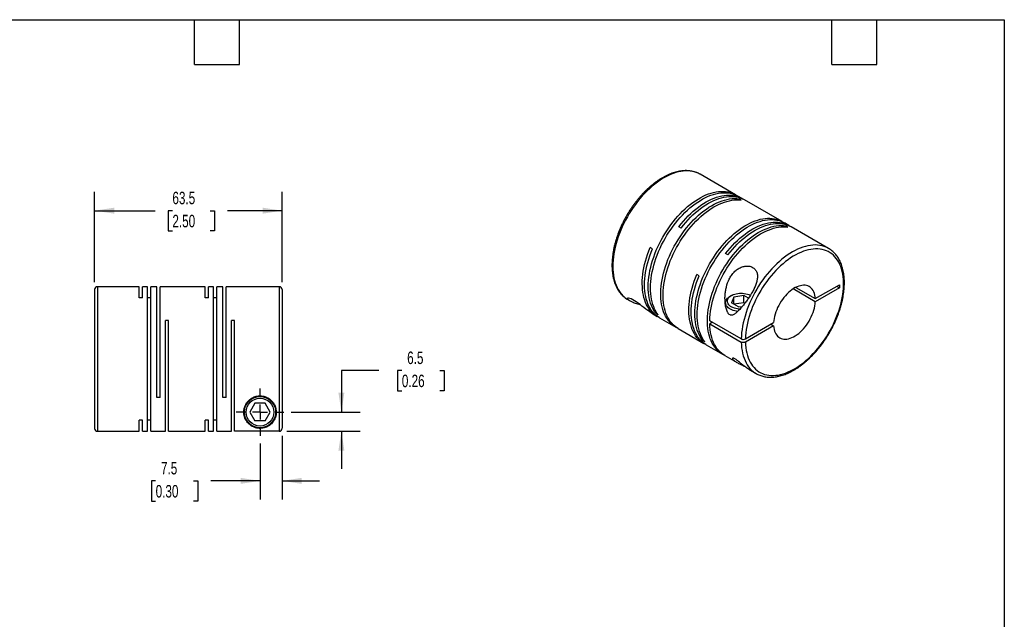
# Model space of a CAD drawing. Header units: millimetres. Extents: x 13 to 546, y 13 to 419.
# Tile 3 of 3: x 213 to 546, y 216 to 419. Entities that reach past the tile are written whole.
import ezdxf

# ---------------------------------------------------------------- set-up
doc = ezdxf.new("R2010")
doc.units = ezdxf.units.MM
doc.header["$LTSCALE"] = 2
doc.linetypes.add('SLD-Center', pattern=[19.05, 15.24, -1.27, 1.27, -1.27])
doc.linetypes.add('SLD-Solid', pattern=[0])
doc.layers.add('CENTER', color=40, linetype='SLD-Center')
doc.layers.add('DIMENSIONS', color=140, linetype='SLD-Solid', lineweight=25)
doc.layers.add('TEXT', color=140, linetype='SLD-Solid', lineweight=25)
doc.styles.add('SLDTEXTSTYLE0', font='TXT', dxfattribs={"width": 0.7})
doc.dimstyles.new('SLDDIMSTYLE0', dxfattribs={"dimtxt": 4.316016, "dimasz": 6.604, "dimexe": 0, "dimexo": 0.0625, "dimgap": 1.079004, "dimtad": 0, "dimtih": 1, "dimtoh": 1, "dimdec": 1, "dimrnd": 1e-09, "dimzin": 12, "dimdsep": 46, "dimtxsty": 'SLDTEXTSTYLE0', "dimsah": 1, "dimcen": 0.09, "dimadec": 0, "dimazin": 3, "dimtfac": 1, "dimtdec": 1, "dimtmove": 0, "dimatfit": 0, "dimfxl": 0, "dimfrac": 2, "dimtolj": 1, "dimtzin": 12, "dimarcsym": 0})
doc.dimstyles.new('SLDDIMSTYLE4', dxfattribs={"dimtxt": 4.316016, "dimasz": 6.604, "dimexe": 0, "dimexo": 0.0625, "dimgap": 1.079004, "dimtad": 0, "dimtih": 1, "dimtoh": 1, "dimdec": 1, "dimrnd": 1e-09, "dimzin": 12, "dimdsep": 46, "dimtxsty": 'SLDTEXTSTYLE0', "dimsah": 1, "dimcen": 0.09, "dimadec": 0, "dimazin": 3, "dimtfac": 1, "dimtdec": 1, "dimtofl": 0, "dimtmove": 0, "dimatfit": 3, "dimfxl": 0, "dimfrac": 2, "dimtolj": 1, "dimtzin": 12, "dimarcsym": 0})

# ---------------------------------------------------------------- blocks, each defined once
blk = doc.blocks.new('_D_5')
at = {"layer": 'DIMENSIONS'}
for p, q in [((238.02, 330.15), (238.02, 360.73)), ((301.52, 330.15), (301.52, 360.73)), ((238.02, 354.38), (258.5, 354.38)), ((264.35, 354.38), (262.9, 354.38)), ((262.9, 354.38), (262.9, 347.52)), ((277.18, 354.38), (278.62, 354.38)), ((278.62, 354.38), (278.62, 347.52)), ((301.52, 354.38), (283.02, 354.38)), ((262.9, 347.52), (264.35, 347.52)), ((278.62, 347.52), (277.18, 347.52))]:
    blk.add_line(p, q, dxfattribs=at)
for points in [[(238.02, 354.38), (244.63, 353.36), (244.63, 355.39)], [(301.52, 354.38), (294.92, 355.39), (294.92, 353.36)]]:
    blk.add_solid(points, dxfattribs=at)
at = {"layer": 'DIMENSIONS', "char_height": 4.233, "attachment_point": 1, "style": 'SLDTEXTSTYLE0'}
for s, insert in [('63.5', (264.35, 360.8)), ('2.50', (264.35, 352.97))]:
    blk.add_mtext(s, dxfattribs=dict(at, insert=insert))
blk = doc.blocks.new('_D_6')
at = {"layer": 'DIMENSIONS'}
for p, q in [((301.52, 278.08), (301.52, 256.47)), ((294.02, 275.53), (294.02, 256.47)), ((258.68, 262.82), (257.23, 262.82)), ((257.23, 262.82), (257.23, 255.96)), ((271.51, 262.82), (272.96, 262.82)), ((272.96, 262.82), (272.96, 255.96)), ((294.02, 262.82), (277.36, 262.82)), ((301.52, 262.82), (314.22, 262.82)), ((257.23, 255.96), (258.68, 255.96)), ((272.96, 255.96), (271.51, 255.96))]:
    blk.add_line(p, q, dxfattribs=at)
for points in [[(294.02, 262.82), (287.42, 263.83), (287.42, 261.8)], [(301.52, 262.82), (308.13, 261.8), (308.13, 263.83)]]:
    blk.add_solid(points, dxfattribs=at)
at = {"layer": 'DIMENSIONS', "char_height": 4.233, "attachment_point": 1, "style": 'SLDTEXTSTYLE0'}
for s, insert in [('7.5', (260.48, 269.24)), ('0.30', (258.68, 261.41))]:
    blk.add_mtext(s, dxfattribs=dict(at, insert=insert))
blk = doc.blocks.new('_D_7')
at = {"layer": 'DIMENSIONS'}
for p, q in [((334.28, 300.21), (321.58, 300.21)), ((321.58, 300.21), (321.58, 286.11)), ((342.06, 300.21), (340.62, 300.21)), ((340.62, 300.21), (340.62, 293.35)), ((354.89, 300.21), (356.34, 300.21)), ((356.34, 300.21), (356.34, 293.35)), ((340.62, 293.35), (342.06, 293.35)), ((356.34, 293.35), (354.89, 293.35)), ((304.6, 286.11), (327.93, 286.11)), ((303.06, 279.62), (327.93, 279.62)), ((321.58, 279.62), (321.58, 266.92))]:
    blk.add_line(p, q, dxfattribs=at)
for points in [[(321.58, 286.11), (322.6, 292.72), (320.57, 292.72)], [(321.58, 279.62), (320.57, 273.02), (322.6, 273.02)]]:
    blk.add_solid(points, dxfattribs=at)
at = {"layer": 'DIMENSIONS', "char_height": 4.233, "attachment_point": 1, "style": 'SLDTEXTSTYLE0'}
for s, insert in [('6.5', (343.86, 306.63)), ('0.26', (342.06, 298.81))]:
    blk.add_mtext(s, dxfattribs=dict(at, insert=insert))
blk = doc.blocks.new('SW_CENTERMARKSYMBOL_2')
at = {"layer": 'CENTER', "color": 0}
for p, q in [((0, 5.08), (0, 8.04)), ((-5.08, 0), (-8.04, 0)), ((0, 0), (-2.54, 0)), ((0, 0), (0, 2.54)), ((0, 0), (0, -2.54)), ((0, 0), (2.54, 0)), ((5.08, 0), (8.04, 0)), ((0, -5.08), (0, -8.04))]:
    blk.add_line(p, q, dxfattribs=at)

msp = doc.modelspace()

# ---------------------------------------------------------------- linework, layer by layer
for p, q in [((443.08, 366.71), (443.07, 366.72)), ((455.07, 359.79), (443.08, 366.71)), ((457.3, 358.5), (455.85, 359.34)), ((457.03, 357.94), (456.26, 358.39)), ((456.26, 358.02), (456.26, 358.39)), ((470.87, 350.67), (458.07, 358.06)), ((473.1, 349.38), (471.65, 350.22)), ((436.63, 348.49), (435.86, 348.94)), ((472.84, 348.81), (472.06, 349.26)), ((472.06, 348.89), (472.06, 349.26)), ((486.57, 341.6), (473.88, 348.93)), ((426.9, 341.42), (426.12, 341.87)), ((452.44, 339.36), (451.66, 339.81)), ((442.7, 332.3), (441.92, 332.75)), ((238.02, 327.61), (238.02, 280.61)), ((253.12, 328.61), (239.02, 328.61)), ((239.02, 328.61), (239.02, 279.61)), ((253.12, 324.88), (253.12, 328.61)), ((255.97, 328.61), (254.22, 328.61)), ((254.22, 324.88), (254.22, 328.61)), ((255.97, 279.61), (255.97, 328.61)), ((259.12, 328.61), (257.07, 328.61)), ((257.07, 279.61), (257.07, 328.61)), ((259.12, 291.11), (259.12, 328.61)), ((275.47, 328.61), (260.22, 328.61)), ((260.22, 291.11), (260.22, 328.61)), ((275.47, 324.88), (275.47, 328.61)), ((278.32, 328.61), (276.57, 328.61)), ((276.57, 324.88), (276.57, 328.61)), ((278.32, 279.61), (278.32, 328.61)), ((281.47, 328.61), (279.42, 328.61)), ((279.42, 279.61), (279.42, 328.61)), ((281.47, 291.11), (281.47, 328.61)), ((300.52, 328.61), (282.57, 328.61)), ((282.57, 291.11), (282.57, 328.61)), ((300.52, 328.61), (300.52, 279.62)), ((301.52, 327.61), (301.52, 280.62)), ((482.09, 323.52), (474.57, 327.86)), ((475.49, 328.39), (482.09, 324.58)), ((482.09, 324.58), (490.23, 329.29)), ((490.23, 328.22), (482.09, 323.52)), ((489.31, 328.75), (490.23, 328.22)), ((490.23, 329.29), (490.23, 328.22)), ((254.22, 324.88), (253.12, 324.88)), ((257.07, 324.88), (255.97, 324.88)), ((276.57, 324.88), (275.47, 324.88)), ((279.42, 324.88), (278.32, 324.88)), ((418.59, 324.27), (419.34, 323.84)), ((453.67, 325.61), (453.25, 325.37)), ((454.55, 325.11), (453.65, 323.18)), ((457.89, 325.63), (454.55, 325.11)), ((454.55, 322.66), (454.55, 325.11)), ((459.47, 324.72), (457.89, 325.63)), ((457.89, 323.18), (457.89, 325.63)), ((451.7, 323.2), (451.7, 322.22)), ((456.1, 321.76), (453.65, 323.18)), ((457.89, 323.18), (454.55, 322.66)), ((456.1, 321.76), (457.38, 321.96)), ((458.21, 322.99), (457.89, 323.18)), ((263.07, 317.11), (261.97, 317.11)), ((261.97, 279.61), (261.97, 317.11)), ((263.07, 279.61), (263.07, 317.11)), ((285.42, 317.11), (284.32, 317.11)), ((284.32, 279.61), (284.32, 317.11)), ((285.42, 279.62), (285.42, 317.11)), ((427.03, 319.4), (428.56, 318.52)), ((428.14, 319.48), (428.46, 319.66)), ((428.91, 319.03), (428.14, 319.48)), ((429.33, 318.07), (434.81, 314.9)), ((457, 310.92), (446.33, 317.08)), ((435.59, 314.46), (444.36, 309.39)), ((447.25, 316.55), (446.33, 316.02)), ((446.33, 316.02), (457, 309.86)), ((458.42, 310.92), (467.97, 316.44)), ((467.97, 315.37), (458.42, 309.86)), ((467.05, 315.9), (467.97, 315.37)), ((443.94, 310.36), (444.26, 310.54)), ((444.72, 309.91), (443.94, 310.36)), ((445.14, 308.94), (450.62, 305.78)), ((451.4, 305.33), (455.42, 303.01)), ((459.54, 300.63), (462.07, 299.17)), ((462.07, 299.17), (462.11, 299.15)), ((260.22, 291.11), (259.12, 291.11)), ((282.57, 291.11), (281.47, 291.11)), ((292.29, 289.11), (290.56, 286.11)), ((295.76, 289.11), (292.29, 289.11)), ((297.49, 286.11), (295.76, 289.11)), ((290.56, 286.11), (292.29, 283.11)), ((295.76, 283.11), (297.49, 286.11)), ((254.22, 283.35), (253.12, 283.35)), ((253.12, 279.61), (253.12, 283.35)), ((254.22, 279.61), (254.22, 283.35)), ((257.07, 283.35), (255.97, 283.35)), ((276.57, 283.35), (275.47, 283.35)), ((275.47, 279.61), (275.47, 283.35)), ((276.57, 279.61), (276.57, 283.35)), ((279.42, 283.35), (278.32, 283.35)), ((295.76, 283.11), (292.29, 283.11)), ((239.02, 279.61), (253.12, 279.61)), ((254.22, 279.61), (255.97, 279.61)), ((257.07, 279.61), (261.97, 279.61)), ((263.07, 279.61), (275.47, 279.61)), ((276.57, 279.61), (278.32, 279.61)), ((279.42, 279.61), (284.32, 279.61)), ((300.52, 279.62), (285.42, 279.62))]:
    msp.add_line(p, q)
at = {"flags": 128}
for points in [[(443.07, 366.72), (442.6, 366.97), (441.93, 367.26), (441.23, 367.5), (440.5, 367.67), (439.75, 367.79), (438.98, 367.85), (438.18, 367.85), (437.36, 367.79), (436.53, 367.67), (435.68, 367.49), (434.81, 367.26), (433.94, 366.96), (433.06, 366.61), (432.17, 366.21), (431.28, 365.75), (430.39, 365.23), (429.5, 364.66), (428.61, 364.05), (427.73, 363.38), (426.86, 362.67), (425.99, 361.9), (425.14, 361.1), (424.31, 360.26), (423.49, 359.37), (422.69, 358.45), (421.92, 357.5), (421.17, 356.51), (420.44, 355.49), (419.74, 354.45), (419.07, 353.38), (418.43, 352.3), (417.82, 351.19), (417.25, 350.07), (416.72, 348.94), (416.22, 347.79), (415.76, 346.65), (415.34, 345.5), (414.96, 344.34), (414.63, 343.2), (414.33, 342.05), (414.08, 340.92), (413.88, 339.8), (413.72, 338.7), (413.6, 337.61), (413.53, 336.54), (413.51, 335.5), (413.53, 334.48), (413.6, 333.49), (413.72, 332.54), (413.88, 331.62), (414.08, 330.73), (414.33, 329.89), (414.62, 329.08), (414.96, 328.32), (415.33, 327.61), (415.75, 326.94), (416.21, 326.32), (416.71, 325.75), (417.24, 325.24), (417.82, 324.78), (418.42, 324.37), (418.59, 324.27)], [(428.14, 319.48), (427.68, 320.1), (427.27, 320.77), (426.9, 321.49), (426.57, 322.26), (426.28, 323.06), (426.04, 323.91), (425.84, 324.8), (425.69, 325.72), (425.58, 326.67), (425.51, 327.66), (425.5, 328.68), (425.52, 329.72), (425.6, 330.78), (425.72, 331.87), (425.88, 332.97), (426.09, 334.09), (426.34, 335.22), (426.64, 336.36), (426.97, 337.51), (427.35, 338.65), (427.77, 339.8), (428.23, 340.95), (428.73, 342.08), (429.27, 343.21), (429.84, 344.33), (430.45, 345.43), (431.08, 346.51), (431.75, 347.57), (432.45, 348.61), (433.18, 349.63), (433.93, 350.61), (434.7, 351.56), (435.5, 352.48), (436.31, 353.36), (437.15, 354.2), (437.99, 355), (438.85, 355.76), (439.72, 356.47), (440.6, 357.13), (441.49, 357.75), (442.38, 358.31), (443.27, 358.83), (444.15, 359.29), (445.04, 359.69), (445.92, 360.04), (446.79, 360.34), (447.65, 360.57), (448.49, 360.75), (449.33, 360.87), (450.14, 360.93), (450.94, 360.93), (451.71, 360.87), (452.46, 360.76), (453.19, 360.58), (453.89, 360.35), (454.56, 360.06), (455.19, 359.72), (455.45, 359.55)], [(428.91, 319.03), (428.46, 319.65), (428.05, 320.33), (427.68, 321.04), (427.35, 321.81), (427.06, 322.61), (426.82, 323.46), (426.62, 324.35), (426.47, 325.27), (426.36, 326.22), (426.29, 327.21), (426.27, 328.23), (426.3, 329.27), (426.38, 330.34), (426.49, 331.42), (426.66, 332.52), (426.87, 333.64), (427.12, 334.77), (427.41, 335.91), (427.75, 337.06), (428.13, 338.2), (428.55, 339.35), (429.01, 340.5), (429.51, 341.63), (430.05, 342.76), (430.62, 343.88), (431.22, 344.98), (431.86, 346.06), (432.53, 347.13), (433.23, 348.16), (433.96, 349.18), (434.71, 350.16), (435.48, 351.11), (436.28, 352.03), (437.09, 352.91), (437.93, 353.75), (438.77, 354.55), (439.63, 355.31), (440.5, 356.02), (441.38, 356.68), (442.27, 357.3), (443.15, 357.86), (444.04, 358.38), (444.93, 358.84), (445.82, 359.24), (446.69, 359.59), (447.56, 359.89), (448.42, 360.12), (449.27, 360.3), (450.1, 360.42), (450.92, 360.48), (451.72, 360.48), (452.49, 360.43), (453.24, 360.31), (453.97, 360.14), (454.66, 359.9), (455.33, 359.61), (455.85, 359.34)], [(435.21, 314.69), (434.94, 314.83), (434.32, 315.21), (433.73, 315.65), (433.18, 316.14), (432.67, 316.68), (432.19, 317.27), (431.76, 317.91), (431.36, 318.6), (431.01, 319.34), (430.69, 320.12), (430.42, 320.94), (430.2, 321.81), (430.02, 322.71), (429.88, 323.64), (429.79, 324.61), (429.74, 325.61), (429.74, 326.64), (429.79, 327.69), (429.88, 328.76), (430.02, 329.86), (430.2, 330.97), (430.42, 332.09), (430.69, 333.22), (431.01, 334.37), (431.36, 335.51), (431.76, 336.66), (432.19, 337.81), (432.67, 338.95), (433.18, 340.08), (433.73, 341.21), (434.32, 342.32), (434.94, 343.41), (435.59, 344.49), (436.27, 345.54), (436.98, 346.57), (437.72, 347.57), (438.48, 348.54), (439.26, 349.48), (440.06, 350.38), (440.89, 351.25), (441.72, 352.07), (442.58, 352.86), (443.44, 353.6), (444.32, 354.29), (445.2, 354.93), (446.08, 355.53), (446.97, 356.07), (447.86, 356.57), (448.75, 357.01), (449.63, 357.39), (450.51, 357.72), (451.37, 357.99), (452.23, 358.2), (453.07, 358.35), (453.89, 358.45), (454.7, 358.49), (455.49, 358.47), (456.26, 358.39)], [(435.59, 314.46), (435.1, 314.76), (434.51, 315.2), (433.96, 315.69), (433.45, 316.23), (432.97, 316.82), (432.54, 317.47), (432.14, 318.16), (431.78, 318.89), (431.47, 319.67), (431.2, 320.5), (430.98, 321.36), (430.8, 322.26), (430.66, 323.19), (430.57, 324.16), (430.52, 325.16), (430.52, 326.19), (430.57, 327.24), (430.66, 328.31), (430.8, 329.41), (430.98, 330.52), (431.2, 331.64), (431.47, 332.78), (431.78, 333.92), (432.14, 335.06), (432.54, 336.21), (432.97, 337.36), (433.45, 338.5), (433.96, 339.63), (434.51, 340.76), (435.1, 341.87), (435.72, 342.96), (436.37, 344.04), (437.05, 345.09), (437.76, 346.12), (438.49, 347.12), (439.25, 348.09), (440.04, 349.03), (440.84, 349.93), (441.66, 350.8), (442.5, 351.62), (443.36, 352.41), (444.22, 353.15), (445.09, 353.84), (445.97, 354.48), (446.86, 355.08), (447.75, 355.63), (448.64, 356.12), (449.53, 356.56), (450.41, 356.94), (451.28, 357.27), (452.15, 357.54), (453, 357.75), (453.85, 357.91), (454.67, 358), (455.48, 358.04), (456.27, 358.02), (457.03, 357.94)], [(435.86, 348.94), (436.62, 349.9), (437.41, 350.83), (438.22, 351.73), (439.04, 352.58), (439.88, 353.4), (440.74, 354.18), (441.61, 354.91), (442.48, 355.59), (443.36, 356.22), (444.25, 356.81), (445.14, 357.34), (446.03, 357.83), (446.91, 358.25), (447.8, 358.62), (448.67, 358.94), (449.53, 359.2), (450.39, 359.4), (451.23, 359.54), (452.05, 359.63), (452.85, 359.65), (453.63, 359.62), (454.4, 359.53), (455.13, 359.37), (455.84, 359.17), (456.52, 358.9), (457.17, 358.57), (457.68, 358.27)], [(436.63, 348.49), (437.4, 349.45), (438.19, 350.38), (438.99, 351.28), (439.82, 352.13), (440.66, 352.95), (441.52, 353.73), (442.38, 354.46), (443.26, 355.14), (444.14, 355.78), (445.03, 356.36), (445.92, 356.89), (446.81, 357.38), (447.69, 357.8), (448.57, 358.18), (449.45, 358.49), (450.31, 358.75), (451.16, 358.95), (452, 359.09), (452.83, 359.18), (453.63, 359.2), (454.41, 359.17), (455.17, 359.08), (455.91, 358.93), (456.62, 358.72), (457.3, 358.45), (457.95, 358.13), (458.07, 358.06)], [(443.94, 310.36), (443.49, 310.98), (443.08, 311.65), (442.7, 312.37), (442.37, 313.13), (442.09, 313.94), (441.84, 314.79), (441.65, 315.67), (441.49, 316.59), (441.38, 317.55), (441.32, 318.54), (441.3, 319.55), (441.33, 320.6), (441.4, 321.66), (441.52, 322.75), (441.68, 323.85), (441.89, 324.97), (442.14, 326.1), (442.44, 327.24), (442.78, 328.38), (443.16, 329.53), (443.58, 330.68), (444.04, 331.82), (444.54, 332.96), (445.07, 334.09), (445.64, 335.2), (446.25, 336.31), (446.89, 337.39), (447.56, 338.45), (448.26, 339.49), (448.98, 340.5), (449.73, 341.49), (450.51, 342.44), (451.3, 343.35), (452.12, 344.23), (452.95, 345.08), (453.8, 345.88), (454.66, 346.63), (455.53, 347.34), (456.41, 348.01), (457.29, 348.63), (458.18, 349.19), (459.07, 349.7), (459.96, 350.16), (460.84, 350.57), (461.72, 350.92), (462.59, 351.21), (463.45, 351.45), (464.3, 351.63), (465.13, 351.75), (465.95, 351.81), (466.74, 351.81), (467.52, 351.75), (468.27, 351.64), (468.99, 351.46), (469.69, 351.23), (470.36, 350.94), (471, 350.59), (471.26, 350.43)], [(444.72, 309.91), (444.27, 310.53), (443.85, 311.2), (443.48, 311.92), (443.15, 312.68), (442.87, 313.49), (442.62, 314.34), (442.42, 315.22), (442.27, 316.15), (442.16, 317.1), (442.1, 318.09), (442.08, 319.1), (442.11, 320.15), (442.18, 321.21), (442.3, 322.3), (442.46, 323.4), (442.67, 324.52), (442.92, 325.65), (443.22, 326.79), (443.55, 327.93), (443.93, 329.08), (444.36, 330.23), (444.82, 331.37), (445.31, 332.51), (445.85, 333.64), (446.42, 334.76), (447.03, 335.86), (447.67, 336.94), (448.34, 338), (449.03, 339.04), (449.76, 340.05), (450.51, 341.04), (451.29, 341.99), (452.08, 342.9), (452.9, 343.78), (453.73, 344.63), (454.58, 345.43), (455.44, 346.18), (456.31, 346.9), (457.19, 347.56), (458.07, 348.18), (458.96, 348.74), (459.85, 349.25), (460.73, 349.71), (461.62, 350.12), (462.5, 350.47), (463.37, 350.76), (464.23, 351), (465.08, 351.18), (465.91, 351.3), (466.72, 351.36), (467.52, 351.36), (468.29, 351.3), (469.04, 351.19), (469.77, 351.01), (470.47, 350.78), (471.14, 350.49), (471.65, 350.22)], [(451.66, 339.81), (452.42, 340.78), (453.21, 341.71), (454.02, 342.6), (454.85, 343.46), (455.69, 344.28), (456.54, 345.05), (457.41, 345.78), (458.29, 346.47), (459.17, 347.1), (460.05, 347.69), (460.94, 348.22), (461.83, 348.7), (462.72, 349.13), (463.6, 349.5), (464.47, 349.82), (465.34, 350.08), (466.19, 350.28), (467.03, 350.42), (467.85, 350.5), (468.65, 350.53), (469.44, 350.49), (470.2, 350.4), (470.93, 350.25), (471.64, 350.04), (472.33, 349.78), (472.98, 349.45), (473.48, 349.15)], [(451.01, 305.57), (450.74, 305.71), (450.12, 306.09), (449.54, 306.53), (448.99, 307.01), (448.47, 307.56), (448, 308.15), (447.56, 308.79), (447.17, 309.48), (446.81, 310.22), (446.5, 311), (446.23, 311.82), (446, 312.68), (445.82, 313.58), (445.69, 314.52), (445.59, 315.49), (445.55, 316.49), (445.55, 317.51), (445.59, 318.57), (445.69, 319.64), (445.82, 320.73), (446, 321.84), (446.23, 322.97), (446.5, 324.1), (446.81, 325.24), (447.17, 326.39), (447.56, 327.54), (448, 328.68), (448.47, 329.83), (448.99, 330.96), (449.54, 332.08), (450.12, 333.19), (450.74, 334.29), (451.39, 335.36), (452.07, 336.42), (452.78, 337.45), (453.52, 338.45), (454.28, 339.42), (455.06, 340.36), (455.87, 341.26), (456.69, 342.12), (457.53, 342.95), (458.38, 343.73), (459.25, 344.47), (460.12, 345.17), (461, 345.81), (461.89, 346.41), (462.78, 346.95), (463.66, 347.44), (464.55, 347.88), (465.43, 348.27), (466.31, 348.59), (467.18, 348.86), (468.03, 349.08), (468.87, 349.23), (469.7, 349.33), (470.51, 349.36), (471.29, 349.34), (472.06, 349.26)], [(446.33, 317.08), (446.37, 318.14), (446.46, 319.21), (446.6, 320.3), (446.78, 321.41), (447.01, 322.53), (447.28, 323.67), (447.59, 324.81), (447.95, 325.96), (448.35, 327.1), (448.78, 328.25), (449.26, 329.39), (449.77, 330.52), (450.32, 331.65), (450.91, 332.76), (451.53, 333.85), (452.18, 334.93), (452.86, 335.98), (453.57, 337.01), (454.3, 338.01), (455.07, 338.98), (455.85, 339.91), (456.65, 340.82), (457.47, 341.68), (458.31, 342.51), (459.16, 343.29), (460.03, 344.03), (460.9, 344.72), (461.78, 345.36), (462.67, 345.96), (463.56, 346.5), (464.45, 347), (465.33, 347.43), (466.21, 347.82), (467.09, 348.14), (467.96, 348.41), (468.81, 348.63), (469.65, 348.78), (470.48, 348.88), (471.28, 348.92), (472.07, 348.89), (472.84, 348.81)], [(452.44, 339.36), (453.2, 340.33), (453.99, 341.26), (454.8, 342.15), (455.62, 343.01), (456.47, 343.83), (457.32, 344.6), (458.19, 345.33), (459.06, 346.02), (459.95, 346.65), (460.83, 347.24), (461.72, 347.77), (462.61, 348.25), (463.5, 348.68), (464.38, 349.05), (465.25, 349.37), (466.12, 349.63), (466.97, 349.83), (467.81, 349.97), (468.63, 350.05), (469.43, 350.08), (470.22, 350.05), (470.98, 349.95), (471.71, 349.8), (472.42, 349.59), (473.1, 349.33), (473.75, 349), (473.88, 348.93)], [(428.95, 318.3), (428.42, 318.59), (427.82, 319), (427.25, 319.45), (426.71, 319.96), (426.21, 320.53), (425.75, 321.14), (425.33, 321.8), (424.96, 322.51), (424.62, 323.26), (424.32, 324.06), (424.07, 324.9), (423.86, 325.78), (423.7, 326.69), (423.58, 327.64), (423.51, 328.62), (423.48, 329.63), (423.5, 330.67), (423.56, 331.73), (423.67, 332.81), (423.83, 333.91), (424.03, 335.03), (424.27, 336.15), (424.56, 337.29), (424.89, 338.43), (425.26, 339.58), (425.67, 340.73), (426.12, 341.87)], [(429.33, 318.07), (429.21, 318.14), (428.6, 318.54), (428.03, 319), (427.5, 319.51), (427, 320.07), (426.54, 320.68), (426.12, 321.35), (425.74, 322.06), (425.4, 322.81), (425.1, 323.61), (424.85, 324.45), (424.64, 325.32), (424.48, 326.24), (424.36, 327.19), (424.29, 328.17), (424.26, 329.18), (424.28, 330.22), (424.34, 331.28), (424.45, 332.36), (424.6, 333.46), (424.8, 334.58), (425.05, 335.7), (425.33, 336.84), (425.66, 337.98), (426.03, 339.13), (426.45, 340.28), (426.9, 341.42)], [(486.58, 341.6), (486.42, 341.69), (485.76, 342.01), (485.08, 342.28), (484.36, 342.49), (483.62, 342.63), (482.86, 342.72), (482.07, 342.75), (481.26, 342.72), (480.44, 342.63), (479.6, 342.49), (478.74, 342.28), (477.87, 342.02), (476.99, 341.69), (476.11, 341.32), (475.22, 340.88), (474.33, 340.4), (473.44, 339.85), (472.55, 339.26), (471.66, 338.62), (470.79, 337.93), (469.92, 337.19), (469.06, 336.41), (468.22, 335.59), (467.39, 334.72), (466.58, 333.82), (465.8, 332.88), (465.03, 331.91), (464.29, 330.91), (463.58, 329.88), (462.89, 328.82), (462.24, 327.75), (461.62, 326.65), (461.03, 325.54), (460.47, 324.41), (459.95, 323.27), (459.48, 322.13), (459.04, 320.98), (458.64, 319.82), (458.28, 318.67), (457.96, 317.53), (457.69, 316.39), (457.46, 315.26), (457.28, 314.15), (457.14, 313.05), (457.05, 311.98), (457, 310.92)], [(458.42, 309.86), (458.47, 308.88), (458.56, 307.94), (458.69, 307.03), (458.88, 306.15), (459.1, 305.31), (459.37, 304.51), (459.69, 303.75), (460.04, 303.04), (460.44, 302.38), (460.87, 301.76), (461.35, 301.19), (461.86, 300.68), (462.41, 300.21), (462.99, 299.8), (463.6, 299.45), (464.25, 299.15), (464.93, 298.91), (465.63, 298.73), (466.36, 298.6), (467.11, 298.54), (467.89, 298.53), (468.68, 298.58), (469.5, 298.69), (470.32, 298.86), (471.16, 299.08), (472.01, 299.37), (472.87, 299.71), (473.74, 300.1), (474.61, 300.55), (475.48, 301.05), (476.34, 301.61), (477.21, 302.21), (478.07, 302.87), (478.92, 303.57), (479.76, 304.31), (480.59, 305.1), (481.4, 305.93), (482.19, 306.8), (482.97, 307.7), (483.72, 308.64), (484.45, 309.61), (485.15, 310.6), (485.83, 311.63), (486.47, 312.67), (487.09, 313.74), (487.67, 314.82), (488.22, 315.91), (488.73, 317.02), (489.2, 318.14), (489.63, 319.26), (490.03, 320.38), (490.38, 321.5), (490.69, 322.62), (490.96, 323.73), (491.19, 324.83), (491.37, 325.92), (491.5, 326.99), (491.6, 328.04), (491.64, 329.07), (491.64, 330.07), (491.6, 331.05), (491.5, 331.99), (491.37, 332.91), (491.19, 333.78), (490.96, 334.62), (490.69, 335.42), (490.38, 336.18), (490.03, 336.89), (489.63, 337.56), (489.2, 338.18), (488.73, 338.75), (488.22, 339.27), (487.67, 339.73), (487.09, 340.14), (486.47, 340.5), (485.83, 340.8), (485.15, 341.04), (484.45, 341.22), (483.72, 341.35), (482.97, 341.42), (482.19, 341.43), (481.4, 341.38), (480.59, 341.27), (479.76, 341.1), (478.92, 340.88), (478.07, 340.6), (477.21, 340.26), (476.34, 339.87), (475.48, 339.42), (474.61, 338.92), (473.74, 338.36), (472.87, 337.76), (472.01, 337.11), (471.16, 336.41), (470.32, 335.67), (469.5, 334.88), (468.68, 334.05), (467.89, 333.18), (467.11, 332.28), (466.36, 331.35), (465.63, 330.38), (464.93, 329.38), (464.25, 328.36), (463.6, 327.32), (462.99, 326.25), (462.41, 325.17), (461.86, 324.07), (461.35, 322.97), (460.87, 321.85), (460.44, 320.73), (460.04, 319.61), (459.69, 318.49), (459.37, 317.37), (459.1, 316.26), (458.88, 315.16), (458.69, 314.07), (458.56, 313), (458.47, 311.95), (458.42, 310.92)], [(444.76, 309.18), (444.23, 309.47), (443.63, 309.87), (443.06, 310.33), (442.52, 310.84), (442.02, 311.4), (441.56, 312.01), (441.14, 312.67), (440.76, 313.38), (440.42, 314.14), (440.13, 314.93), (439.88, 315.77), (439.67, 316.65), (439.5, 317.56), (439.39, 318.51), (439.31, 319.49), (439.29, 320.51), (439.3, 321.54), (439.37, 322.6), (439.48, 323.68), (439.63, 324.79), (439.83, 325.9), (440.07, 327.03), (440.36, 328.17), (440.69, 329.31), (441.06, 330.46), (441.47, 331.6), (441.92, 332.75)], [(445.14, 308.94), (445.01, 309.02), (444.41, 309.42), (443.84, 309.88), (443.3, 310.39), (442.8, 310.95), (442.34, 311.56), (441.92, 312.22), (441.54, 312.93), (441.2, 313.69), (440.91, 314.48), (440.65, 315.32), (440.45, 316.2), (440.28, 317.12), (440.16, 318.06), (440.09, 319.05), (440.06, 320.06), (440.08, 321.09), (440.14, 322.15), (440.25, 323.24), (440.41, 324.34), (440.61, 325.45), (440.85, 326.58), (441.14, 327.72), (441.47, 328.86), (441.84, 330.01), (442.25, 331.16), (442.7, 332.3)], [(482.09, 324.58), (482.02, 325.21), (481.92, 325.8), (481.76, 326.35), (481.57, 326.86), (481.33, 327.33), (481.04, 327.74), (480.72, 328.11), (480.36, 328.42), (479.97, 328.67), (479.54, 328.87), (479.08, 329.01), (478.6, 329.09), (478.09, 329.11), (477.56, 329.06), (477.02, 328.96), (476.46, 328.8), (475.89, 328.58), (475.32, 328.3), (474.74, 327.97), (474.17, 327.59), (473.6, 327.15), (473.04, 326.67), (472.5, 326.14), (471.97, 325.57), (471.46, 324.97), (470.98, 324.33), (470.52, 323.66), (470.09, 322.97), (469.7, 322.26), (469.34, 321.53), (469.01, 320.8), (468.73, 320.06), (468.49, 319.31), (468.29, 318.57), (468.14, 317.85), (468.03, 317.13), (467.97, 316.44)], [(427.04, 319.4), (426.94, 319.45), (426.49, 319.73), (426.01, 320.05), (425.37, 320.52), (424.68, 321.04), (424.04, 321.54), (423.36, 322.06), (422.73, 322.54), (422.07, 323.02), (421.45, 323.46), (420.83, 323.85), (420.25, 324.19), (419.71, 324.46), (419.22, 324.65), (418.83, 324.75), (418.59, 324.75), (418.47, 324.68), (418.5, 324.51), (418.7, 324.28), (419.14, 323.96), (419.79, 323.6), (419.79, 323.6)], [(455.79, 320.23), (455.35, 320.3), (454.8, 320.42), (454.29, 320.58), (453.8, 320.76), (453.36, 320.98), (452.95, 321.23), (452.6, 321.5), (452.3, 321.79), (452.06, 322.09), (451.88, 322.41), (451.76, 322.74), (451.7, 323.08), (451.71, 323.41), (451.78, 323.75), (451.92, 324.08), (452.12, 324.39), (452.37, 324.7), (452.68, 324.98), (453.05, 325.25), (453.25, 325.37)], [(456.56, 320.99), (456.24, 321.02), (455.69, 321.09), (455.17, 321.2), (454.67, 321.34), (454.2, 321.51), (453.77, 321.72), (453.39, 321.95), (453.06, 322.21), (452.79, 322.49), (452.57, 322.79), (452.41, 323.1), (452.32, 323.41), (452.3, 323.73), (452.34, 324.05), (452.45, 324.37), (452.62, 324.68), (452.85, 324.97), (453.14, 325.24), (453.48, 325.5), (453.88, 325.72), (454.31, 325.92), (454.79, 326.09), (455.3, 326.22), (455.83, 326.32), (456.37, 326.38), (456.93, 326.41), (457.48, 326.39), (458.03, 326.34), (458.57, 326.25), (459.08, 326.13), (459.57, 325.97), (460.01, 325.78), (460.13, 325.72)], [(467.97, 315.37), (468.03, 314.75), (468.14, 314.16), (468.29, 313.6), (468.49, 313.09), (468.73, 312.63), (469.01, 312.21), (469.34, 311.85), (469.7, 311.54), (470.09, 311.28), (470.52, 311.09), (470.98, 310.95), (471.46, 310.87), (471.97, 310.85), (472.5, 310.89), (473.04, 310.99), (473.6, 311.16), (474.17, 311.38), (474.74, 311.65), (475.32, 311.99), (475.89, 312.37), (476.46, 312.81), (477.02, 313.29), (477.56, 313.82), (478.09, 314.38), (478.6, 314.99), (479.08, 315.63), (479.54, 316.29), (479.97, 316.99), (480.36, 317.7), (480.72, 318.42), (481.04, 319.16), (481.33, 319.9), (481.57, 320.64), (481.76, 321.38), (481.92, 322.11), (482.02, 322.83), (482.09, 323.52)], [(451.4, 305.33), (450.91, 305.64), (450.32, 306.07), (449.77, 306.56), (449.26, 307.1), (448.78, 307.69), (448.35, 308.33), (447.95, 309.02), (447.59, 309.76), (447.28, 310.54), (447.01, 311.36), (446.78, 312.22), (446.6, 313.12), (446.46, 314.06), (446.37, 315.02), (446.33, 316.02)], [(457, 309.86), (457.05, 308.86), (457.14, 307.89), (457.28, 306.95), (457.46, 306.05), (457.69, 305.18), (457.96, 304.36), (458.28, 303.58), (458.64, 302.84), (459.04, 302.15), (459.48, 301.51), (459.95, 300.91), (460.47, 300.37), (461.03, 299.89), (461.62, 299.45), (462.07, 299.17)]]:
    msp.add_lwpolyline(points, dxfattribs=at)
for radius in [5.3, 4.7]:
    msp.add_circle((294.02, 286.11), radius)
for centre, start, end in [((239.02, 327.61), 90, 180), ((300.52, 327.61), 0, 90), ((239.02, 280.61), 180, 270)]:
    msp.add_arc(centre, 1, start, end)
for points, knots in [([(443.06, 366.72), (443.05, 366.73), (442.83, 366.86), (442.38, 367.08), (441.72, 367.36), (441.03, 367.58), (440.32, 367.75), (439.58, 367.87), (438.83, 367.94), (438.05, 367.95), (437.26, 367.91), (436.45, 367.81), (435.63, 367.66), (434.79, 367.46), (433.95, 367.2), (433.1, 366.89), (432.24, 366.53), (431.38, 366.12), (430.52, 365.66), (429.66, 365.15), (428.81, 364.6), (427.96, 364), (427.12, 363.35), (426.29, 362.66), (425.47, 361.94), (424.66, 361.17), (423.87, 360.37), (423.09, 359.53), (422.33, 358.66), (421.6, 357.76), (420.88, 356.83), (420.19, 355.88), (419.52, 354.9), (418.88, 353.89), (418.27, 352.87), (417.68, 351.83), (417.13, 350.78), (416.61, 349.71), (416.12, 348.64), (415.67, 347.56), (415.25, 346.47), (414.87, 345.38), (414.53, 344.29), (414.22, 343.2), (413.95, 342.12), (413.73, 341.04), (413.54, 339.97), (413.4, 338.92), (413.29, 337.88), (413.23, 336.86), (413.21, 335.86), (413.23, 334.88), (413.3, 333.92), (413.41, 332.99), (413.56, 332.09), (413.75, 331.22), (413.99, 330.38), (414.27, 329.58), (414.59, 328.82), (414.94, 328.1), (415.34, 327.42), (415.78, 326.79), (416.25, 326.2), (416.76, 325.66), (417.3, 325.16), (417.87, 324.72), (418.31, 324.42), (418.57, 324.28), (418.62, 324.26)], [0, 0, 0, 0, 0.001139, 0.016197, 0.031253, 0.046327, 0.06144, 0.076609, 0.091845, 0.107154, 0.122539, 0.137994, 0.153513, 0.169085, 0.1847, 0.200349, 0.21602, 0.231706, 0.247401, 0.263098, 0.278793, 0.294484, 0.310168, 0.325846, 0.341516, 0.357179, 0.372835, 0.388484, 0.404127, 0.419765, 0.435398, 0.451027, 0.466653, 0.482278, 0.497901, 0.513524, 0.529147, 0.544772, 0.560399, 0.57603, 0.591664, 0.607303, 0.622948, 0.6386, 0.654259, 0.669926, 0.685602, 0.701287, 0.716981, 0.732684, 0.748395, 0.764112, 0.779834, 0.795557, 0.811273, 0.826978, 0.842663, 0.858317, 0.87393, 0.889491, 0.904988, 0.920413, 0.93576, 0.951029, 0.966225, 0.981358, 0.996445, 1, 1, 1, 1]), ([(462.11, 299.15), (462.28, 299.06), (462.65, 298.85), (463.26, 298.59), (463.94, 298.35), (464.65, 298.16), (465.38, 298.03), (466.13, 297.95), (466.9, 297.92), (467.69, 297.95), (468.5, 298.03), (469.32, 298.17), (470.15, 298.36), (470.99, 298.6), (471.84, 298.9), (472.7, 299.25), (473.55, 299.64), (474.41, 300.09), (475.27, 300.59), (476.13, 301.13), (476.98, 301.72), (477.82, 302.36), (478.66, 303.03), (479.48, 303.75), (480.29, 304.51), (481.09, 305.3), (481.87, 306.13), (482.63, 306.99), (483.37, 307.88), (484.09, 308.8), (484.79, 309.75), (485.47, 310.73), (486.11, 311.72), (486.73, 312.74), (487.33, 313.77), (487.89, 314.82), (488.42, 315.89), (488.91, 316.96), (489.37, 318.04), (489.8, 319.13), (490.19, 320.22), (490.55, 321.31), (490.86, 322.4), (491.14, 323.48), (491.37, 324.56), (491.57, 325.63), (491.73, 326.69), (491.84, 327.73), (491.91, 328.76), (491.95, 329.76), (491.93, 330.75), (491.88, 331.71), (491.78, 332.65), (491.64, 333.56), (491.46, 334.44), (491.23, 335.28), (490.97, 336.09), (490.66, 336.86), (490.31, 337.6), (489.92, 338.29), (489.49, 338.93), (489.03, 339.53), (488.53, 340.09), (488, 340.59), (487.44, 341.04), (486.96, 341.38), (486.67, 341.54), (486.58, 341.59)], [0, 0, 0, 0, 0.011897, 0.026977, 0.042069, 0.057194, 0.072372, 0.087614, 0.102929, 0.118319, 0.133781, 0.149309, 0.164894, 0.180524, 0.19619, 0.211881, 0.22759, 0.243308, 0.25903, 0.274751, 0.290469, 0.30618, 0.321885, 0.337582, 0.353272, 0.368955, 0.384631, 0.4003, 0.415964, 0.431624, 0.447279, 0.462931, 0.478581, 0.494229, 0.509878, 0.525526, 0.541176, 0.556827, 0.572482, 0.58814, 0.603803, 0.619471, 0.635146, 0.650829, 0.666519, 0.682218, 0.697925, 0.713642, 0.729368, 0.745102, 0.760844, 0.77659, 0.792338, 0.808082, 0.823816, 0.839532, 0.85522, 0.87087, 0.886471, 0.90201, 0.917479, 0.932871, 0.948184, 0.963422, 0.978595, 0.993716, 1, 1, 1, 1]), ([(460.89, 327.02), (461.12, 327.45), (461.34, 327.88), (461.74, 328.76), (461.92, 329.21), (462.21, 330.1), (462.33, 330.55), (462.48, 331.44), (462.51, 331.88), (462.48, 332.51), (462.46, 332.72), (462.38, 333.12), (462.33, 333.31), (462.19, 333.68), (462.11, 333.86), (461.91, 334.19), (461.8, 334.35), (461.43, 334.78), (461.11, 335.03), (460.58, 335.3), (460.4, 335.38), (460, 335.51), (459.8, 335.55), (459.38, 335.61), (459.16, 335.63), (458.72, 335.62), (458.5, 335.61), (457.83, 335.51), (457.38, 335.38), (456.73, 335.11), (456.52, 335.01), (456.1, 334.78), (455.9, 334.65), (455.51, 334.38), (455.32, 334.23), (454.96, 333.91), (454.78, 333.75), (454.28, 333.23), (453.97, 332.86), (453.42, 332.07), (453.17, 331.65), (452.52, 330.35), (452.19, 329.45), (451.84, 328.04), (451.75, 327.57), (451.61, 326.61), (451.56, 326.14), (451.5, 325.18), (451.49, 324.7), (451.52, 323.74), (451.55, 323.26), (451.67, 322.3), (451.76, 321.82), (451.93, 321.12), (452, 320.89), (452.15, 320.44), (452.25, 320.21), (452.41, 319.9), (452.46, 319.8), (452.59, 319.6), (452.66, 319.51), (452.88, 319.26), (453.05, 319.12), (453.31, 319.01), (453.4, 318.98), (453.58, 318.96), (453.67, 318.96), (453.93, 318.98), (454.1, 319.03), (454.59, 319.24), (454.9, 319.46), (455.5, 319.94), (455.79, 320.21), (456.64, 321.08), (457.2, 321.71), (458.02, 322.74), (458.3, 323.09), (458.84, 323.83), (459.12, 324.2), (459.91, 325.36), (460.42, 326.16), (460.89, 327.02)], [0, 0, 0, 0, 0.03125, 0.03125, 0.0625, 0.0625, 0.09375, 0.09375, 0.125, 0.125, 0.140625, 0.140625, 0.15625, 0.15625, 0.171875, 0.171875, 0.1875, 0.1875, 0.21875, 0.21875, 0.234375, 0.234375, 0.25, 0.25, 0.265625, 0.265625, 0.28125, 0.28125, 0.3125, 0.3125, 0.328125, 0.328125, 0.34375, 0.34375, 0.359375, 0.359375, 0.375, 0.375, 0.40625, 0.40625, 0.4375, 0.4375, 0.5, 0.5, 0.53125, 0.53125, 0.5625, 0.5625, 0.59375, 0.59375, 0.625, 0.625, 0.65625, 0.65625, 0.671875, 0.671875, 0.6875, 0.6875, 0.695313, 0.695313, 0.703125, 0.703125, 0.71875, 0.71875, 0.726563, 0.726563, 0.734375, 0.734375, 0.75, 0.75, 0.78125, 0.78125, 0.8125, 0.8125, 0.875, 0.875, 0.90625, 0.90625, 0.9375, 0.9375, 1, 1, 1, 1]), ([(419.79, 323.6), (419.99, 323.51), (420.39, 323.32), (421.1, 323.05), (421.86, 322.8), (422.43, 322.64), (422.7, 322.56)], [0, 0, 0, 0, 0.248137, 0.496348, 0.752123, 1, 1, 1, 1]), ([(457, 310.92), (457.1, 310.87), (457.21, 310.82), (457.45, 310.77), (457.58, 310.75), (457.97, 310.75), (458.23, 310.81), (458.42, 310.92)], [0, 0, 0, 0, 0.25, 0.25, 0.5, 0.5, 1, 1, 1, 1]), ([(458.42, 309.86), (458.33, 309.8), (458.22, 309.76), (457.97, 309.7), (457.84, 309.69), (457.45, 309.69), (457.19, 309.75), (457, 309.86)], [0, 0, 0, 0, 0.25, 0.25, 0.5, 0.5, 1, 1, 1, 1]), ([(459.12, 300.9), (458.93, 301.03), (458.55, 301.29), (457.87, 301.82), (457.24, 302.35), (456.65, 302.84), (456.2, 303.2), (455.81, 303.52), (455.45, 303.79), (455.05, 304.07), (454.64, 304.3), (454.36, 304.41), (454.18, 304.43), (454.07, 304.41), (454, 304.35), (453.99, 304.23), (454.08, 304.03), (454.34, 303.74), (454.75, 303.42), (455.25, 303.1), (455.8, 302.79), (456.33, 302.52), (456.87, 302.25), (457.33, 302.03), (457.75, 301.82), (458, 301.69), (458.13, 301.63)], [0, 0, 0, 0, 0.066865, 0.130705, 0.196236, 0.236164, 0.276937, 0.300591, 0.324794, 0.355654, 0.390444, 0.425004, 0.450624, 0.476925, 0.509281, 0.542128, 0.604081, 0.667706, 0.728423, 0.790739, 0.83586, 0.882128, 0.916047, 0.950858, 0.975243, 1, 1, 1, 1]), ([(459.54, 300.63), (459.54, 300.63), (459.44, 300.68), (459.28, 300.79), (459.12, 300.9)], [0, 0, 0, 0, 0.021606, 1, 1, 1, 1]), ([(299.52, 286.11), (299.52, 286.44), (299.5, 286.78), (299.36, 287.48), (299.26, 287.83), (298.98, 288.53), (298.8, 288.88), (298.33, 289.56), (298.05, 289.89), (297.56, 290.33), (297.39, 290.47), (297.02, 290.73), (296.82, 290.86), (296.41, 291.07), (296.2, 291.17), (295.75, 291.34), (295.52, 291.41), (294.82, 291.58), (294.33, 291.63), (293.61, 291.6), (293.37, 291.58), (292.89, 291.5), (292.65, 291.44), (292.2, 291.31), (291.98, 291.22), (291.55, 291.03), (291.34, 290.92), (290.75, 290.56), (290.41, 290.28), (289.95, 289.81), (289.81, 289.65), (289.55, 289.32), (289.44, 289.15), (289.23, 288.81), (289.13, 288.64), (288.97, 288.29), (288.9, 288.11), (288.71, 287.58), (288.63, 287.23), (288.53, 286.55), (288.52, 286.21), (288.56, 285.25), (288.69, 284.65), (289.01, 283.84), (289.14, 283.58), (289.42, 283.09), (289.58, 282.86), (289.93, 282.43), (290.12, 282.23), (290.53, 281.85), (290.76, 281.68), (291.25, 281.36), (291.51, 281.21), (291.96, 281.01), (292.11, 280.95), (292.45, 280.84), (292.63, 280.79), (292.92, 280.72), (293.02, 280.7), (293.23, 280.67), (293.35, 280.65), (293.69, 280.62), (293.94, 280.61), (294.3, 280.62), (294.42, 280.63), (294.66, 280.65), (294.77, 280.66), (295.09, 280.71), (295.29, 280.76), (295.83, 280.91), (296.14, 281.03), (296.71, 281.3), (296.97, 281.46), (297.68, 281.96), (298.07, 282.35), (298.57, 283.01), (298.73, 283.25), (299, 283.75), (299.12, 284.02), (299.41, 284.85), (299.52, 285.45), (299.52, 286.11)], [0, 0, 0, 0, 0.03125, 0.03125, 0.0625, 0.0625, 0.09375, 0.09375, 0.125, 0.125, 0.140625, 0.140625, 0.15625, 0.15625, 0.171875, 0.171875, 0.1875, 0.1875, 0.21875, 0.21875, 0.234375, 0.234375, 0.25, 0.25, 0.265625, 0.265625, 0.28125, 0.28125, 0.3125, 0.3125, 0.328125, 0.328125, 0.34375, 0.34375, 0.359375, 0.359375, 0.375, 0.375, 0.40625, 0.40625, 0.4375, 0.4375, 0.5, 0.5, 0.53125, 0.53125, 0.5625, 0.5625, 0.59375, 0.59375, 0.625, 0.625, 0.65625, 0.65625, 0.671875, 0.671875, 0.6875, 0.6875, 0.695313, 0.695313, 0.703125, 0.703125, 0.71875, 0.71875, 0.726563, 0.726563, 0.734375, 0.734375, 0.75, 0.75, 0.78125, 0.78125, 0.8125, 0.8125, 0.875, 0.875, 0.90625, 0.90625, 0.9375, 0.9375, 1, 1, 1, 1]), ([(300.52, 279.62), (300.66, 279.62), (300.79, 279.65), (301.03, 279.75), (301.14, 279.82), (301.42, 280.1), (301.52, 280.36), (301.52, 280.62)], [0, 0, 0, 0, 0.25, 0.25, 0.5, 0.5, 1, 1, 1, 1])]:
    msp.add_open_spline(points, degree=3, knots=knots)
at = {"layer": 'TEXT'}
for p, q in [((12.7, 419.1), (546.1, 419.1)), ((271.78, 403.86), (271.78, 419.1)), ((287.02, 403.86), (287.02, 419.1)), ((487.68, 403.86), (487.68, 419.1)), ((502.92, 403.86), (502.92, 419.1)), ((546.1, 419.1), (546.1, 12.7)), ((271.78, 403.86), (287.02, 403.86)), ((487.68, 403.86), (502.92, 403.86))]:
    msp.add_line(p, q, dxfattribs=at)

# ---------------------------------------------------------------- block references
at = {"layer": 'CENTER'}
msp.add_blockref('SW_CENTERMARKSYMBOL_2', (294.02, 286.11), dxfattribs=at)

# ---------------------------------------------------------------- dimensions: what is measured, and where the dimension line sits
at = {"layer": 'DIMENSIONS'}
for base, p1, p2, dimstyle, picture, middle in [((238.02, 354.38), (301.52, 327.61), (238.02, 327.61), 'SLDDIMSTYLE4', '_D_5', (270.76, 354.38)), ((301.52, 262.82), (294.02, 278.07), (301.52, 280.62), 'SLDDIMSTYLE0', '_D_6', (265.1, 262.82))]:
    dim = msp.add_linear_dim(base=base, p1=p1, p2=p2, dimstyle=dimstyle, dxfattribs=at)
    dim.commit()
    dim.dimension.update_dxf_attribs({"geometry": picture, "text_midpoint": middle, "dimtype": 160})
dim = msp.add_linear_dim(base=(321.58, 286.11), p1=(300.52, 279.62), p2=(302.06, 286.11), angle=90, dimstyle='SLDDIMSTYLE0', dxfattribs=at)
dim.commit()
dim.dimension.update_dxf_attribs({"geometry": '_D_7', "text_midpoint": (321.58, 300.21), "dimtype": 160})

doc.saveas('drawing.dxf')
